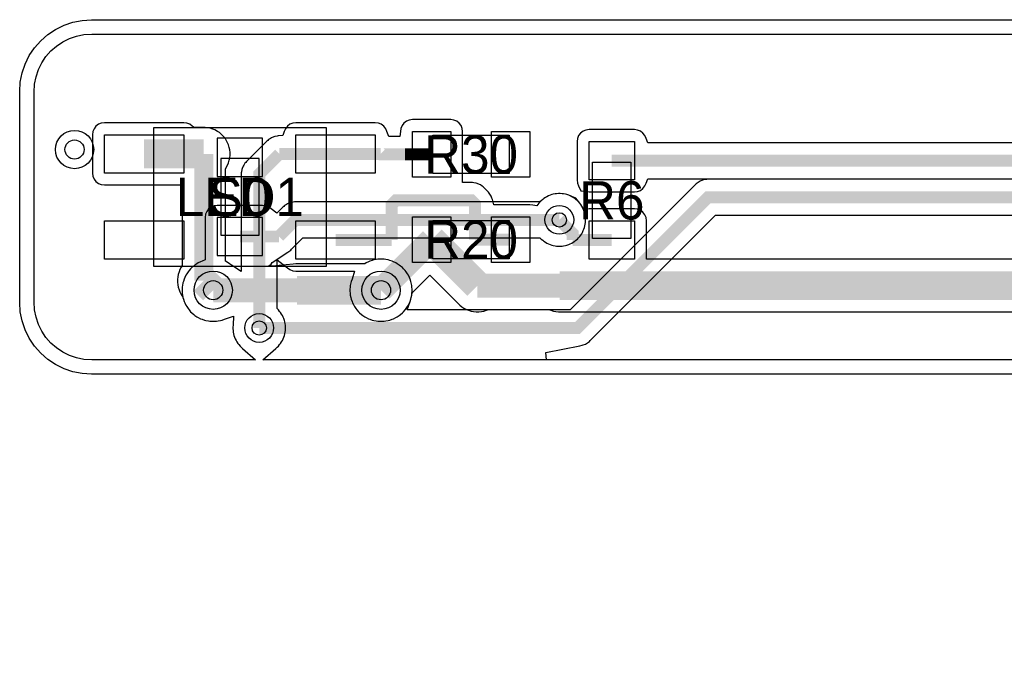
# Model space of a CAD drawing. Header units: millimetres. Extents: x -74 to 74, y -32 to 26.
# Tile 2 of 16: x -74 to -54, y -5 to 8. Entities that reach past the tile are written whole.
import ezdxf
from ezdxf.enums import TextEntityAlignment as Align

# ---------------------------------------------------------------- set-up
doc = ezdxf.new("R2010")
doc.units = ezdxf.units.MM
for name, color, linetype in [('COBRE_BAIXO', 7, 'Continuous'), ('COBRE_CIMA', 7, 'Continuous'), ('CONTORNO', 7, 'Continuous'), ('CORPOS_BAIXO', 7, 'Continuous'), ('CORPOS_CIMA', 7, 'Continuous'), ('PADS_BAIXO', 7, 'Continuous'), ('PADS_CIMA', 7, 'Continuous'), ('PLANO_GND_BAIXO', 7, 'Continuous'), ('PLANO_GND_CIMA', 7, 'Continuous'), ('REFS_BAIXO', 7, 'Continuous'), ('REFS_CIMA', 7, 'Continuous'), ('VIAS', 7, 'Continuous')]:
    doc.layers.add(name, color=color, linetype=linetype)

msp = doc.modelspace()

# ---------------------------------------------------------------- linework, layer by layer
at = {"layer": 'COBRE_BAIXO'}
for points, const_width in [([(-71.5, 5.4), (-70.253, 5.4)], 0.6), ([(-70.253, 5.4), (-70.253, 2.75)], 0.4), ([(-68.672, 5.4), (-69.096, 4.976), (-69.096, 1.766)], 0.25), ([(-67.5, 5.4), (-68.672, 5.4)], 0.25), ([(-67.5, 5.4), (-66.558, 5.4)], 0.25), ([(-66.051, 5.39), (-66.548, 5.39), (-66.558, 5.4)], 0.25), ([(-65.866, 5.39), (-66.051, 5.39)], 0.25), ([(-65.866, 5.39), (-65.77, 5.39)], 0.25), ([(-65.632, 5.39), (-65.77, 5.39)], 0.25), ([(-65.632, 5.39), (-65.495, 5.39)], 0.25), ([(-61.73, 5.255), (-52.772, 5.255), (-45.478, -2.039), (-45.478, -3.177), (-33.283, -15.372), (-31.285, -15.372), (-29.509, -17.148), (-29.509, -22.623), (-28.246, -23.886), (-25.994, -23.886), (-24.338, -22.23), (-24.338, -12.573), (-24.215, -12.45), (-22.973, -12.45), (-22.85, -12.573), (-22.85, -13.809), (-16.858, -19.801), (-12.098, -19.801), (-9.946, -21.953)], 0.25), ([(-66.328, 3.6), (-66.328, 4.342), (-66.243, 4.427), (-64.662, 4.427), (-64.587, 4.352), (-64.587, 3.61)], 0.25), ([(-62.547, 3.605), (-62.547, 3.744), (-62.825, 4.022)], 0.25), ([(-65.495, 3.61), (-64.535, 2.65)], 0.6), ([(-67.5, 3.6), (-66.328, 3.6)], 0.25), ([(-66.551, 2.554), (-65.495, 3.61)], 0.5), ([(-63.845, 3.61), (-64.587, 3.61)], 0.25), ([(-61.73, 3.605), (-62.547, 3.605)], 0.25), ([(-62.817, 2.65), (-52.508, 2.65), (-52.32, 2.838)], 0.6), ([(-70.253, 2.75), (-70.057, 2.554)], 0.6), ([(-64.535, 2.65), (-62.817, 2.65)], 0.5)]:
    msp.add_lwpolyline(points, dxfattribs=dict(at, const_width=const_width))
at = {"layer": 'COBRE_CIMA'}
for points, const_width in [([(-25.75, -0.164), (-30.196, -0.164), (-34.854, 4.494), (-59.717, 4.494), (-62.445, 1.766), (-69.096, 1.766)], 0.25), ([(-62.825, 4.022), (-68.336, 4.022), (-68.683, 3.675)], 0.25), ([(-69.5, 3.675), (-68.683, 3.675)], 0.25), ([(-70.057, 2.554), (-68.304, 2.554)], 0.5), ([(-68.304, 2.554), (-66.551, 2.554)], 0.6)]:
    msp.add_lwpolyline(points, dxfattribs=dict(at, const_width=const_width))
at = {"layer": 'CONTORNO'}
msp.add_lwpolyline([(-50, 0.8), (-72.6, 0.8), (-72.796, 0.813), (-72.988, 0.851), (-73.174, 0.914), (-73.35, 1.001), (-73.513, 1.11), (-73.661, 1.239), (-73.79, 1.387), (-73.899, 1.55), (-73.986, 1.726), (-74.049, 1.912), (-74.087, 2.104), (-74.1, 2.3), (-74.1, 6.7), (-74.087, 6.896), (-74.049, 7.088), (-73.986, 7.274), (-73.899, 7.45), (-73.79, 7.613), (-73.661, 7.761), (-73.513, 7.89), (-73.35, 7.999), (-73.174, 8.086), (-72.988, 8.149), (-72.796, 8.187), (-72.6, 8.2), (-50, 8.2)], dxfattribs=at)
at = {"layer": 'CORPOS_BAIXO'}
for points in [[(-71.3, 5.95), (-67.7, 5.95), (-67.7, 3.05), (-71.3, 3.05)], [(-65.47, 5.79), (-63.87, 5.79), (-63.87, 4.99), (-65.47, 4.99)], [(-61.33, 5.23), (-61.33, 3.63), (-62.13, 3.63), (-62.13, 5.23)], [(-65.47, 4.01), (-63.87, 4.01), (-63.87, 3.21), (-65.47, 3.21)]]:
    msp.add_lwpolyline(points, close=True, dxfattribs=at)
at = {"layer": 'CORPOS_CIMA'}
msp.add_lwpolyline([(-69.9, 5.3), (-69.9, 3.7), (-69.1, 3.7), (-69.1, 5.3)], close=True, dxfattribs=at)
at = {"layer": 'PADS_BAIXO'}
for points in [[(-72.33, 5.8), (-70.67, 5.8), (-70.67, 5), (-72.33, 5)], [(-68.33, 5.8), (-66.67, 5.8), (-66.67, 5), (-68.33, 5)], [(-65.895, 5.865), (-65.095, 5.865), (-65.095, 4.915), (-65.895, 4.915)], [(-64.245, 5.865), (-63.445, 5.865), (-63.445, 4.915), (-64.245, 4.915)], [(-61.255, 5.655), (-61.255, 4.855), (-62.205, 4.855), (-62.205, 5.655)], [(-72.33, 4), (-70.67, 4), (-70.67, 3.2), (-72.33, 3.2)], [(-68.33, 4), (-66.67, 4), (-66.67, 3.2), (-68.33, 3.2)], [(-65.895, 4.085), (-65.095, 4.085), (-65.095, 3.135), (-65.895, 3.135)], [(-64.245, 4.085), (-63.445, 4.085), (-63.445, 3.135), (-64.245, 3.135)], [(-61.255, 4.005), (-61.255, 3.205), (-62.205, 3.205), (-62.205, 4.005)]]:
    msp.add_lwpolyline(points, close=True, dxfattribs=at)
at = {"layer": 'PADS_CIMA'}
for points in [[(-69.975, 5.725), (-69.975, 4.925), (-69.025, 4.925), (-69.025, 5.725)], [(-69.975, 4.075), (-69.975, 3.275), (-69.025, 3.275), (-69.025, 4.075)]]:
    msp.add_lwpolyline(points, close=True, dxfattribs=at)
at = {"layer": 'PLANO_GND_BAIXO'}
for points in [[(-52.866, 3.2), (-61.005, 3.2), (-61.005, 3.205), (-61.005, 4.005), (-61.014, 4.07), (-61.038, 4.13), (-61.078, 4.182), (-61.13, 4.222), (-61.19, 4.246), (-61.255, 4.255), (-62.205, 4.255), (-62.27, 4.246), (-62.311, 4.241), (-62.357, 4.311), (-62.379, 4.344), (-62.399, 4.369), (-62.479, 4.473), (-62.6, 4.523), (-62.63, 4.536), (-62.667, 4.549), (-62.699, 4.557), (-62.737, 4.565), (-62.769, 4.569), (-62.809, 4.571), (-62.841, 4.571), (-62.881, 4.569), (-62.913, 4.565), (-62.951, 4.557), (-62.983, 4.549), (-63.02, 4.536), (-63.05, 4.523), (-63.086, 4.506), (-63.114, 4.49), (-63.147, 4.468), (-63.172, 4.448), (-63.202, 4.422), (-63.225, 4.399), (-63.251, 4.369), (-63.298, 4.316), (-63.38, 4.326), (-63.445, 4.335), (-64.191, 4.335), (-64.225, 4.449), (-64.225, 4.449), (-64.232, 4.472), (-64.232, 4.472), (-64.251, 4.518), (-64.263, 4.539), (-64.29, 4.58), (-64.305, 4.599), (-64.322, 4.617), (-64.397, 4.692), (-64.415, 4.709), (-64.434, 4.724), (-64.475, 4.751), (-64.496, 4.763), (-64.542, 4.782), (-64.565, 4.789), (-64.613, 4.798), (-64.637, 4.801), (-64.662, 4.802), (-64.845, 4.802), (-64.845, 4.915), (-64.845, 5.865), (-64.854, 5.93), (-64.878, 5.99), (-64.918, 6.042), (-64.97, 6.082), (-65.03, 6.106), (-65.095, 6.115), (-65.895, 6.115), (-65.96, 6.106), (-66.02, 6.082), (-66.072, 6.042), (-66.112, 5.99), (-66.136, 5.93), (-66.145, 5.865), (-66.158, 5.765), (-66.387, 5.765), (-66.429, 5.865), (-66.453, 5.925), (-66.493, 5.977), (-66.545, 6.017), (-66.605, 6.041), (-66.67, 6.05), (-68.33, 6.05), (-68.395, 6.041), (-68.455, 6.017), (-68.507, 5.977), (-68.547, 5.925), (-68.571, 5.865), (-68.605, 5.783), (-68.697, 5.774), (-68.721, 5.771), (-68.769, 5.762), (-68.792, 5.755), (-68.838, 5.736), (-68.859, 5.724), (-68.9, 5.697), (-68.919, 5.682), (-68.937, 5.665), (-69.361, 5.241), (-69.378, 5.223), (-69.393, 5.204), (-69.42, 5.163), (-69.432, 5.142), (-69.451, 5.096), (-69.458, 5.073), (-69.467, 5.025), (-69.47, 5.001), (-69.471, 4.976), (-69.471, 2.943), (-69.675, 3.079), (-69.718, 3.108), (-69.746, 3.125), (-69.803, 3.157), (-69.803, 5.078), (-69.783, 5.115), (-69.755, 5.167), (-69.737, 5.213), (-69.72, 5.269), (-69.71, 5.317), (-69.704, 5.375), (-69.704, 5.425), (-69.71, 5.483), (-69.72, 5.531), (-69.737, 5.587), (-69.755, 5.633), (-69.783, 5.685), (-69.81, 5.725), (-69.848, 5.771), (-69.882, 5.805), (-69.928, 5.843), (-69.968, 5.87), (-70.02, 5.898), (-70.066, 5.916), (-70.122, 5.933), (-70.17, 5.943), (-70.228, 5.949), (-70.253, 5.95), (-70.458, 5.95), (-70.493, 5.977), (-70.545, 6.017), (-70.605, 6.041), (-70.67, 6.05), (-72.33, 6.05), (-72.395, 6.041), (-72.455, 6.017), (-72.507, 5.977), (-72.547, 5.925), (-72.571, 5.865), (-72.58, 5.8), (-72.58, 5), (-72.571, 4.935), (-72.547, 4.875), (-72.507, 4.823), (-72.455, 4.783), (-72.395, 4.759), (-72.33, 4.75), (-70.703, 4.75), (-70.703, 3.072), (-70.723, 3.035), (-70.723, 3.035), (-70.751, 2.983), (-70.769, 2.937), (-70.786, 2.881), (-70.796, 2.833), (-70.802, 2.775), (-70.802, 2.725), (-70.796, 2.667), (-70.786, 2.619), (-70.769, 2.563), (-70.751, 2.517), (-70.723, 2.465), (-70.696, 2.425), (-70.694, 2.422), (-70.689, 2.402), (-70.68, 2.37), (-70.663, 2.321), (-70.651, 2.29), (-70.628, 2.243), (-70.611, 2.215), (-70.582, 2.172), (-70.562, 2.146), (-70.528, 2.106), (-70.505, 2.083), (-70.465, 2.049), (-70.439, 2.029), (-70.396, 2), (-70.368, 1.983), (-70.321, 1.96), (-70.29, 1.948), (-70.241, 1.931), (-70.209, 1.922), (-70.158, 1.912), (-70.126, 1.908), (-70.073, 1.905), (-70.041, 1.905), (-69.988, 1.908), (-69.956, 1.912), (-69.905, 1.922), (-69.873, 1.931), (-69.824, 1.948), (-69.63, 2.013), (-69.643, 1.822), (-69.645, 1.782), (-69.645, 1.75), (-69.643, 1.71), (-69.639, 1.678), (-69.631, 1.64), (-69.623, 1.608), (-69.61, 1.571), (-69.597, 1.541), (-69.58, 1.505), (-69.564, 1.477), (-69.542, 1.444), (-69.522, 1.419), (-69.496, 1.389), (-69.473, 1.366), (-69.443, 1.34), (-69.17, 1.1), (-72.59, 1.1), (-72.757, 1.111), (-72.91, 1.141), (-73.059, 1.192), (-73.2, 1.261), (-73.33, 1.349), (-73.448, 1.452), (-73.551, 1.57), (-73.639, 1.7), (-73.708, 1.841), (-73.759, 1.99), (-73.789, 2.143), (-73.8, 2.31), (-73.8, 6.69), (-73.789, 6.857), (-73.759, 7.01), (-73.708, 7.159), (-73.639, 7.3), (-73.551, 7.43), (-73.448, 7.548), (-73.33, 7.651), (-73.2, 7.739), (-73.059, 7.808), (-72.91, 7.859), (-72.757, 7.889), (-72.59, 7.9), (-50, 7.9)], [(-52.772, 5.63), (-60.976, 5.63), (-61.014, 5.72), (-61.038, 5.78), (-61.078, 5.832), (-61.13, 5.872), (-61.19, 5.896), (-61.255, 5.905), (-62.205, 5.905), (-62.27, 5.896), (-62.33, 5.872), (-62.382, 5.832), (-62.422, 5.78), (-62.446, 5.72), (-62.455, 5.655), (-62.455, 4.855), (-62.446, 4.79), (-62.422, 4.73), (-62.379, 4.628), (-62.27, 4.614), (-62.205, 4.605), (-61.255, 4.605), (-61.19, 4.614), (-61.13, 4.638), (-61.078, 4.678), (-61.038, 4.73), (-61.014, 4.79), (-60.976, 4.88), (-52.927, 4.88)], [(-50, 1.1), (-69.022, 1.1), (-68.749, 1.34), (-68.719, 1.366), (-68.696, 1.389), (-68.67, 1.419), (-68.65, 1.444), (-68.628, 1.477), (-68.612, 1.505), (-68.595, 1.541), (-68.582, 1.571), (-68.569, 1.608), (-68.561, 1.64), (-68.553, 1.678), (-68.549, 1.71), (-68.547, 1.75), (-68.547, 1.782), (-68.549, 1.822), (-68.553, 1.854), (-68.561, 1.892), (-68.569, 1.924), (-68.582, 1.961), (-68.595, 1.991), (-68.612, 2.027), (-68.628, 2.055), (-68.65, 2.088), (-68.67, 2.113), (-68.696, 2.143), (-68.721, 2.172), (-68.721, 3.188), (-68.507, 3.023), (-68.455, 2.983), (-68.395, 2.959), (-68.33, 2.95), (-67.102, 2.95), (-67.157, 2.787), (-67.174, 2.738), (-67.183, 2.706), (-67.193, 2.655), (-67.197, 2.623), (-67.2, 2.57), (-67.2, 2.538), (-67.197, 2.485), (-67.193, 2.453), (-67.183, 2.402), (-67.174, 2.37), (-67.157, 2.321), (-67.145, 2.29), (-67.122, 2.243), (-67.105, 2.215), (-67.076, 2.172), (-67.056, 2.146), (-67.022, 2.106), (-66.999, 2.083), (-66.959, 2.049), (-66.933, 2.029), (-66.89, 2), (-66.862, 1.983), (-66.815, 1.96), (-66.784, 1.948), (-66.735, 1.931), (-66.703, 1.922), (-66.652, 1.912), (-66.62, 1.908), (-66.567, 1.905), (-66.535, 1.905), (-66.482, 1.908), (-66.45, 1.912), (-66.399, 1.922), (-66.367, 1.931), (-66.318, 1.948), (-66.287, 1.96), (-66.24, 1.983), (-66.212, 2), (-66.169, 2.029), (-66.143, 2.049), (-66.103, 2.083), (-66.08, 2.106), (-66.046, 2.146), (-66.026, 2.172), (-65.997, 2.215), (-65.98, 2.243), (-65.957, 2.29), (-65.945, 2.321), (-65.928, 2.37), (-65.919, 2.402), (-65.909, 2.453), (-65.9, 2.498), (-65.53, 2.868), (-64.924, 2.261), (-64.906, 2.245), (-64.86, 2.207), (-64.82, 2.18), (-64.768, 2.152), (-64.722, 2.134), (-64.666, 2.117), (-64.618, 2.107), (-64.56, 2.101), (-64.51, 2.101), (-64.452, 2.107), (-64.404, 2.117), (-64.348, 2.134), (-64.308, 2.15), (-63.044, 2.15), (-63.004, 2.134), (-62.948, 2.117), (-62.9, 2.107), (-62.841, 2.101), (-62.817, 2.1), (-52.508, 2.1)]]:
    msp.add_lwpolyline(points, dxfattribs=at)
at = {"layer": 'PLANO_GND_CIMA'}
for points in [[(-34.854, 4.869), (-59.717, 4.869), (-59.742, 4.868), (-59.766, 4.865), (-59.814, 4.856), (-59.837, 4.849), (-59.883, 4.83), (-59.904, 4.818), (-59.945, 4.791), (-59.964, 4.776), (-59.982, 4.759), (-62.6, 2.141), (-66.006, 2.141), (-65.945, 2.321), (-65.928, 2.37), (-65.919, 2.402), (-65.909, 2.453), (-65.905, 2.485), (-65.902, 2.538), (-65.902, 2.57), (-65.905, 2.623), (-65.909, 2.655), (-65.919, 2.706), (-65.928, 2.738), (-65.945, 2.787), (-65.957, 2.818), (-65.98, 2.865), (-65.997, 2.893), (-66.026, 2.936), (-66.046, 2.962), (-66.08, 3.002), (-66.103, 3.025), (-66.143, 3.059), (-66.169, 3.079), (-66.212, 3.108), (-66.24, 3.125), (-66.287, 3.148), (-66.318, 3.16), (-66.367, 3.177), (-66.399, 3.186), (-66.45, 3.196), (-66.482, 3.2), (-66.535, 3.203), (-66.567, 3.203), (-66.62, 3.2), (-66.652, 3.196), (-66.703, 3.186), (-66.735, 3.177), (-66.784, 3.16), (-66.815, 3.148), (-66.862, 3.125), (-66.89, 3.108), (-66.897, 3.104), (-68.304, 3.104), (-68.329, 3.103), (-68.387, 3.097), (-68.824, 3.054), (-68.911, 3.054), (-68.9, 3.058), (-68.848, 3.098), (-68.822, 3.133), (-68.496, 3.351), (-68.455, 3.378), (-68.436, 3.393), (-68.418, 3.41), (-68.181, 3.647), (-63.231, 3.647), (-63.202, 3.622), (-63.172, 3.596), (-63.147, 3.576), (-63.114, 3.554), (-63.086, 3.538), (-63.05, 3.521), (-63.02, 3.508), (-62.983, 3.495), (-62.951, 3.487), (-62.913, 3.479), (-62.881, 3.475), (-62.841, 3.473), (-62.809, 3.473), (-62.769, 3.475), (-62.737, 3.479), (-62.699, 3.487), (-62.667, 3.495), (-62.63, 3.508), (-62.6, 3.521), (-62.564, 3.538), (-62.536, 3.554), (-62.503, 3.576), (-62.478, 3.596), (-62.448, 3.622), (-62.425, 3.645), (-62.399, 3.675), (-62.379, 3.7), (-62.357, 3.733), (-62.341, 3.761), (-62.324, 3.797), (-62.311, 3.827), (-62.298, 3.864), (-62.29, 3.896), (-62.282, 3.934), (-62.278, 3.966), (-62.276, 4.006), (-62.276, 4.038), (-62.278, 4.078), (-62.282, 4.11), (-62.29, 4.148), (-62.298, 4.18), (-62.311, 4.217), (-62.324, 4.247), (-62.341, 4.283), (-62.357, 4.311), (-62.379, 4.344), (-62.399, 4.369), (-62.425, 4.399), (-62.448, 4.422), (-62.478, 4.448), (-62.503, 4.468), (-62.536, 4.49), (-62.564, 4.506), (-62.6, 4.523), (-62.63, 4.536), (-62.667, 4.549), (-62.699, 4.557), (-62.737, 4.565), (-62.769, 4.569), (-62.809, 4.571), (-62.841, 4.571), (-62.881, 4.569), (-62.913, 4.565), (-62.951, 4.557), (-62.983, 4.549), (-63.02, 4.536), (-63.05, 4.523), (-63.086, 4.506), (-63.114, 4.49), (-63.147, 4.468), (-63.172, 4.448), (-63.202, 4.422), (-63.231, 4.397), (-68.336, 4.397), (-68.361, 4.396), (-68.385, 4.393), (-68.433, 4.384), (-68.456, 4.377), (-68.502, 4.358), (-68.523, 4.346), (-68.564, 4.319), (-68.583, 4.304), (-68.601, 4.287), (-68.728, 4.16), (-68.848, 4.252), (-68.9, 4.292), (-68.96, 4.316), (-69.025, 4.325), (-69.975, 4.325), (-70.04, 4.316), (-70.1, 4.292), (-70.152, 4.252), (-70.192, 4.2), (-70.216, 4.14), (-70.225, 4.075), (-70.225, 3.275), (-70.225, 3.187), (-70.29, 3.16), (-70.29, 3.16), (-70.321, 3.148), (-70.368, 3.125), (-70.396, 3.108), (-70.439, 3.079), (-70.465, 3.059), (-70.505, 3.025), (-70.528, 3.002), (-70.562, 2.962), (-70.582, 2.936), (-70.611, 2.893), (-70.628, 2.865), (-70.651, 2.818), (-70.663, 2.787), (-70.68, 2.738), (-70.689, 2.706), (-70.699, 2.655), (-70.703, 2.623), (-70.706, 2.57), (-70.706, 2.538), (-70.703, 2.485), (-70.699, 2.453), (-70.689, 2.402), (-70.68, 2.37), (-70.663, 2.321), (-70.651, 2.29), (-70.628, 2.243), (-70.611, 2.215), (-70.582, 2.172), (-70.562, 2.146), (-70.528, 2.106), (-70.505, 2.083), (-70.465, 2.049), (-70.439, 2.029), (-70.396, 2), (-70.368, 1.983), (-70.321, 1.96), (-70.29, 1.948), (-70.241, 1.931), (-70.209, 1.922), (-70.158, 1.912), (-70.126, 1.908), (-70.073, 1.905), (-70.041, 1.905), (-69.988, 1.908), (-69.956, 1.912), (-69.905, 1.922), (-69.873, 1.931), (-69.824, 1.948), (-69.63, 2.013), (-69.643, 1.822), (-69.645, 1.782), (-69.645, 1.75), (-69.643, 1.71), (-69.639, 1.678), (-69.631, 1.64), (-69.623, 1.608), (-69.61, 1.571), (-69.597, 1.541), (-69.58, 1.505), (-69.564, 1.477), (-69.542, 1.444), (-69.522, 1.419), (-69.496, 1.389), (-69.473, 1.366), (-69.443, 1.34), (-69.17, 1.1), (-72.59, 1.1), (-72.757, 1.111), (-72.91, 1.141), (-73.059, 1.192), (-73.2, 1.261), (-73.33, 1.349), (-73.448, 1.452), (-73.551, 1.57), (-73.639, 1.7), (-73.708, 1.841), (-73.759, 1.99), (-73.789, 2.143), (-73.8, 2.31), (-73.8, 6.69), (-73.789, 6.857), (-73.759, 7.01), (-73.708, 7.159), (-73.639, 7.3), (-73.551, 7.43), (-73.448, 7.548), (-73.33, 7.651), (-73.2, 7.739), (-73.059, 7.808), (-72.91, 7.859), (-72.757, 7.889), (-72.59, 7.9), (-50, 7.9)], [(-50, 1.1), (-63.093, 1.1), (-63.108, 1.253), (-62.396, 1.395), (-62.348, 1.404), (-62.325, 1.411), (-62.279, 1.43), (-62.258, 1.442), (-62.217, 1.469), (-62.198, 1.484), (-62.18, 1.501), (-59.562, 4.119), (-35.009, 4.119)]]:
    msp.add_lwpolyline(points, dxfattribs=at)
at = {"layer": 'VIAS'}
for centre, radius in [((-72.954, 5.49), 0.4), ((-72.954, 5.49), 0.2), ((-62.825, 4.022), 0.3), ((-62.825, 4.022), 0.15), ((-70.057, 2.554), 0.4), ((-66.551, 2.554), 0.4), ((-70.057, 2.554), 0.2), ((-66.551, 2.554), 0.2), ((-69.096, 1.766), 0.3), ((-69.096, 1.766), 0.15)]:
    msp.add_circle(centre, radius, dxfattribs=at)

# ---------------------------------------------------------------- texts
at = {"layer": 'REFS_BAIXO'}
for s, p in [('R30', (-64.67, 5.39)), ('S0', (-69.5, 4.5)), ('R6', (-61.73, 4.43)), ('R20', (-64.67, 3.61))]:
    msp.add_text(s, height=0.8, dxfattribs=at).set_placement(p, align=Align.MIDDLE_CENTER)
at = {"layer": 'REFS_CIMA'}
msp.add_text('LED1', height=0.8, dxfattribs=at).set_placement((-69.5, 4.5), align=Align.MIDDLE_CENTER)

doc.saveas('drawing.dxf')
